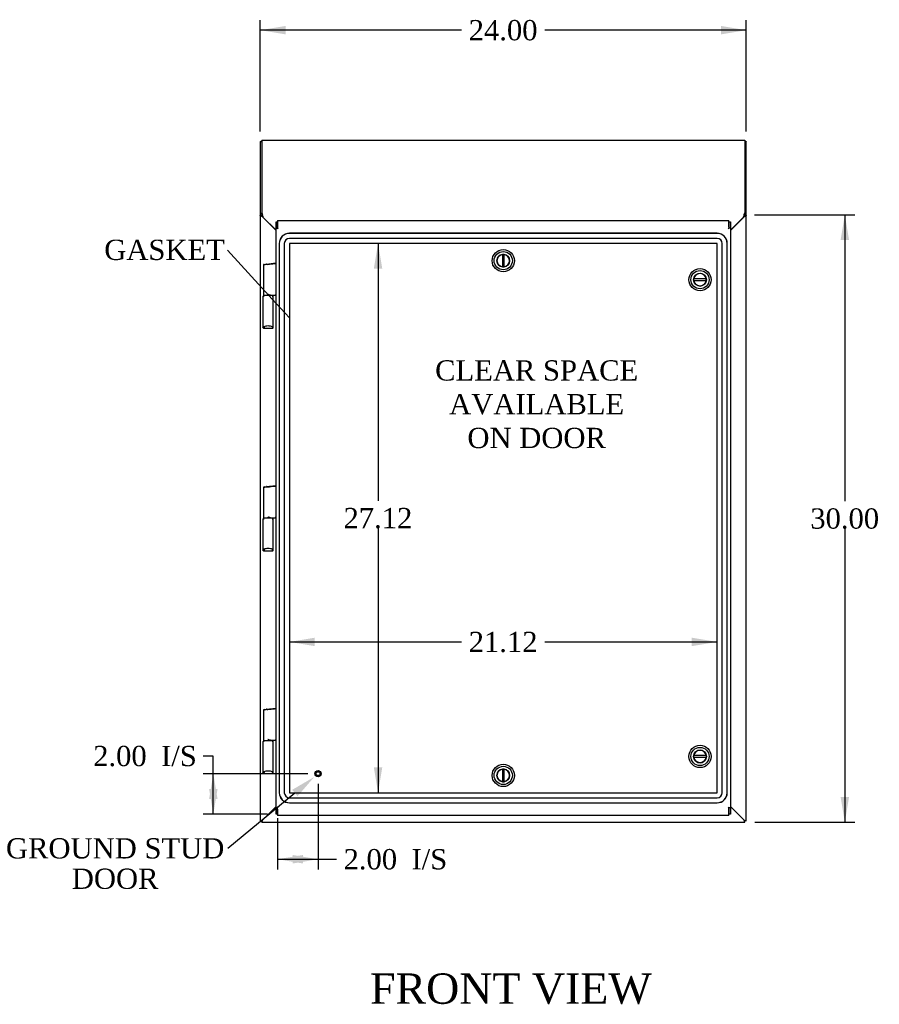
# Model space of a CAD drawing. Header units: inches. Extents: x 1 to 240, y -1 to 159.
# Tile 11 of 24: x 54 to 97, y 52 to 101. Entities that reach past the tile are written whole.
import ezdxf
from ezdxf import colors
from ezdxf.entities.mleader import LeaderData, LeaderLine
from ezdxf.enums import TextEntityAlignment as Align
from ezdxf.lldxf.tags import DXFTag
from ezdxf.math import Vec2, Vec3

# ---------------------------------------------------------------- set-up
doc = ezdxf.new("R2010")
doc.units = ezdxf.units.IN
doc.header["$MEASUREMENT"] = 0
for name, color, linetype in [('COM70220', 7, 'Continuous'), ('COM70699-7', 7, 'Continuous'), ('COM70702-4', 7, 'Continuous'), ('COM70705-7', 7, 'Continuous'), ('Default', 7, 'Continuous'), ('DV1_Default', 7, 'Continuous'), ('HNG86659-1', 7, 'Continuous'), ('LOK10031', 7, 'Continuous'), ('LOK10031_INSERT', 7, 'Continuous'), ('STD26258', 7, 'Continuous')]:
    doc.layers.add(name, color=color, linetype=linetype)
doc.styles.add('SEACAD_Times_New_Roman', font='times.ttf')
tags = doc.linetypes.add('HIDDEN2', pattern=[0.1875, 0.125, -0.0625]).pattern_tags.tags
tags[6:7] = [DXFTag(74, 4), DXFTag(75, 0), DXFTag(340, '0'), DXFTag(46, 0.0), DXFTag(50, 0.0), DXFTag(44, 0.0), DXFTag(45, 0.0)]
tags[4:5] = [DXFTag(74, 4), DXFTag(75, 0), DXFTag(340, '0'), DXFTag(46, 0.0), DXFTag(50, 0.0), DXFTag(44, 0.0), DXFTag(45, 0.0)]
doc.dimstyles.new('HAMMOND_(STH_-_240x160)', dxfattribs={"dimtxt": 1, "dimasz": 1.25, "dimexe": 0.5, "dimexo": 0.5, "dimgap": 0.25, "dimtad": 0, "dimtih": 1, "dimtoh": 1, "dimzin": 0, "dimdsep": 46, "dimtxsty": 'SEACAD_Times_New_Roman', "dimblk1": '_SE_FILLED', "dimblk2": '_SE_FILLED', "dimsah": 1, "dimcen": 0.5, "dimadec": 0, "dimazin": 0, "dimtfac": 0.8, "dimtofl": 0, "dimtmove": 0, "dimatfit": 3, "dimfxl": 1, "dimtolj": 1, "dimtzin": 0, "dimarcsym": 0})

# ---------------------------------------------------------------- blocks, each defined once
blk = doc.blocks.new('_SE_FILLED')
at = {"color": 0}
blk.add_line((0, 0), (-1, 0), dxfattribs=at)
blk.add_solid([(0, 0), (-1, -0.1665), (-1, 0.1665), (0, 0)], dxfattribs=at)
blk = doc.blocks.new('SE')
at = {"layer": 'COM70220', "color": 7, "linetype": 'HIDDEN2'}
for p, q in [((88.525, 90.21), (67.406, 90.21)), ((88.525, 90.209), (67.406, 90.209)), ((88.525, 89.96), (67.406, 89.96)), ((66.906, 89.71), (66.906, 62.591)), ((66.907, 89.71), (66.907, 62.591)), ((67.156, 89.71), (67.156, 62.591)), ((67.405, 89.71), (67.405, 62.591)), ((88.525, 89.711), (67.406, 89.711)), ((67.406, 89.71), (67.406, 62.591)), ((88.525, 89.71), (67.406, 89.71)), ((88.525, 62.591), (88.525, 89.71)), ((88.526, 62.591), (88.526, 89.71)), ((88.775, 62.591), (88.775, 89.71)), ((89.024, 62.591), (89.024, 89.71)), ((89.025, 62.591), (89.025, 89.71)), ((67.406, 62.591), (88.525, 62.591)), ((67.406, 62.59), (88.525, 62.59)), ((67.406, 62.341), (88.525, 62.341)), ((67.406, 62.092), (88.525, 62.092)), ((67.406, 62.091), (88.525, 62.091))]:
    blk.add_line(p, q, dxfattribs=at)
for centre, radius, start, end in [((67.406, 89.71), 0.5, 90, 180), ((67.406, 89.71), 0.499, 90, 180), ((67.406, 89.71), 0.25, 90, 180), ((88.525, 89.71), 0.5, 0, 90), ((88.525, 89.71), 0.499, 0, 90), ((88.525, 89.71), 0.25, 0, 90), ((67.406, 89.71), 0.001, 90, 180), ((88.525, 89.71), 0.001, 0, 90), ((67.406, 62.591), 0.5, 180, 270), ((67.406, 62.591), 0.499, 180, 270), ((67.406, 62.591), 0.25, 180, 270), ((67.406, 62.591), 0.001, 180, 270), ((88.525, 62.591), 0.5, 270, 0), ((88.525, 62.591), 0.001, 270, 0), ((88.525, 62.591), 0.25, 270, 0), ((88.525, 62.591), 0.499, 270, 0)]:
    blk.add_arc(centre, radius, start, end, dxfattribs=at)
at = {"layer": 'COM70699-7', "color": 7, "linetype": 'Continuous'}
for p, q in [((66.038, 94.729), (65.966, 94.729)), ((65.966, 94.729), (65.966, 91.1)), ((89.894, 94.729), (89.966, 94.729)), ((89.966, 91.1), (89.966, 94.729)), ((65.97, 91.097), (65.966, 91.1)), ((65.966, 91.1), (65.966, 61.201)), ((65.966, 91.1), (66.038, 91.1)), ((66.039, 91.097), (65.97, 91.097)), ((66.038, 91.163), (66.038, 91.1)), ((66.039, 91.097), (66.038, 91.1)), ((66.074, 91.023), (66.751, 90.345)), ((89.181, 90.345), (89.858, 91.023)), ((89.894, 91.1), (89.893, 91.097)), ((89.893, 91.097), (89.962, 91.097)), ((89.894, 91.1), (89.894, 91.163)), ((89.966, 91.1), (89.894, 91.1)), ((89.966, 91.1), (89.962, 91.097)), ((89.966, 61.201), (89.966, 91.1)), ((66.074, 61.237), (66.751, 61.913)), ((66.751, 61.913), (66.074, 61.236)), ((89.181, 61.914), (89.858, 61.237)), ((89.858, 61.236), (89.181, 61.913)), ((65.966, 61.201), (66.038, 61.201)), ((66.038, 61.128), (66.038, 61.2)), ((66.038, 61.128), (89.894, 61.128)), ((89.966, 61.201), (89.894, 61.201)), ((89.894, 61.128), (89.894, 61.2))]:
    blk.add_line(p, q, dxfattribs=at)
for centre, radius, start, end in [((66.244, 91.147), 0.21, 193.5653, 216.1174), ((89.688, 91.147), 0.21, 323.8826, 346.4347), ((66.716, 90.378), 0.25, 131.7194, 134.7428), ((89.216, 90.378), 0.25, 45.2572, 48.2806), ((58.158, 84.806), 24.863, 288.3038, 288.5661), ((34.113, 93.161), 45.174, 314.9677, 315.0323), ((102.266, 98.281), 39.067, 251.4816, 251.6485), ((121.819, 93.161), 45.174, 224.9677, 225.0323), ((57.933, 29.276), 45.174, 44.9677, 45.0323), ((66.289, 53.32), 24.863, 18.3038, 18.5661)]:
    blk.add_arc(centre, radius, start, end, dxfattribs=at)
for points, knots in [([(65.966, 94.729), (65.966, 94.733), (65.969, 94.737), (65.98, 94.744), (65.988, 94.747), (66.008, 94.754), (66.02, 94.758), (66.034, 94.762), (66.036, 94.762), (66.038, 94.763)], [0, 0, 0, 0, 0.25, 0.25, 0.5, 0.5, 0.75, 0.75, 0.7817374, 0.7817374, 0.7817374, 0.7817374]), ([(89.894, 94.763), (89.896, 94.762), (89.898, 94.762), (89.912, 94.758), (89.924, 94.754), (89.944, 94.747), (89.952, 94.744), (89.963, 94.737), (89.966, 94.733), (89.966, 94.729)], [0.2182626, 0.2182626, 0.2182626, 0.2182626, 0.25, 0.25, 0.5, 0.5, 0.75, 0.75, 1, 1, 1, 1]), ([(66.074, 91.023), (66.062, 91.029), (66.051, 91.035), (66.029, 91.047), (66.018, 91.054), (66, 91.066), (65.992, 91.072), (65.979, 91.085), (65.973, 91.091), (65.97, 91.097)], [0, 0, 0, 0, 0.25, 0.25, 0.5, 0.5, 0.75, 0.75, 1, 1, 1, 1]), ([(89.962, 91.097), (89.958, 91.091), (89.953, 91.085), (89.94, 91.072), (89.932, 91.066), (89.913, 91.054), (89.903, 91.047), (89.881, 91.035), (89.87, 91.029), (89.858, 91.023)], [0, 0, 0, 0, 0.25, 0.25, 0.5, 0.5, 0.75, 0.75, 1, 1, 1, 1]), ([(66.074, 61.236), (66.073, 61.234), (66.072, 61.23), (66.07, 61.223), (66.067, 61.216), (66.063, 61.204), (66.059, 61.191), (66.054, 61.177), (66.05, 61.166), (66.046, 61.153), (66.043, 61.145), (66.041, 61.136), (66.039, 61.131), (66.038, 61.129), (66.038, 61.129), (66.038, 61.128), (66.038, 61.128)], [0, 0, 0, 0, 0.039636, 0.079299, 0.119013, 0.178729, 0.298914, 0.359673, 0.482665, 0.545168, 0.672094, 0.736685, 0.867476, 0.933625, 0.966802, 1, 1, 1, 1]), ([(66.074, 61.236), (66.07, 61.232), (66.065, 61.228), (66.057, 61.219), (66.053, 61.215), (66.046, 61.209), (66.043, 61.206), (66.04, 61.203), (66.039, 61.202), (66.038, 61.201), (66.038, 61.2), (66.038, 61.2)], [0, 0, 0, 0, 0.25, 0.25, 0.5, 0.5, 0.75, 0.75, 0.875, 0.875, 1, 1, 1, 1])]:
    blk.add_open_spline(points, degree=3, knots=knots, dxfattribs=at)
at = {"layer": 'COM70702-4', "color": 7, "linetype": 'Continuous'}
for p, q in [((66.038, 94.812), (89.894, 94.812)), ((66.038, 94.812), (66.038, 91.229)), ((89.894, 94.812), (89.894, 91.229)), ((66.038, 91.163), (66.038, 91.229)), ((66.038, 91.229), (66.076, 91.158)), ((66.038, 91.163), (66.076, 91.093)), ((66.076, 91.093), (66.076, 91.158)), ((66.09, 91.06), (66.1, 91.015)), ((66.1, 91.015), (66.751, 90.364)), ((89.181, 90.364), (89.832, 91.015)), ((89.832, 91.015), (89.842, 91.06)), ((89.856, 91.158), (89.894, 91.229)), ((89.856, 91.093), (89.894, 91.163)), ((89.856, 91.093), (89.856, 91.158)), ((89.894, 91.229), (89.894, 91.163))]:
    blk.add_line(p, q, dxfattribs=at)
for centre, radius, start, end in [((65.165, 90.979), 0.928, 5.002, 11.1068), ((65.972, 91.029), 0.122, 14.6417, 31.3634), ((90.767, 90.979), 0.928, 168.8932, 174.998), ((89.96, 91.029), 0.122, 148.6366, 165.3583)]:
    blk.add_arc(centre, radius, start, end, dxfattribs=at)
at = {"layer": 'COM70705-7', "color": 7, "linetype": 'Continuous'}
for p, q in [((66.751, 90.463), (66.751, 90.773)), ((66.751, 90.773), (66.823, 90.773)), ((66.751, 90.463), (66.823, 90.463)), ((66.751, 61.838), (66.751, 90.463)), ((66.823, 90.838), (66.823, 90.521)), ((66.823, 90.838), (89.109, 90.838)), ((66.823, 90.463), (66.823, 90.773)), ((66.823, 90.521), (66.823, 90.456)), ((66.823, 90.463), (66.823, 90.456)), ((66.823, 90.456), (66.859, 90.423)), ((66.823, 90.456), (66.859, 90.423)), ((89.109, 90.456), (89.073, 90.423)), ((89.109, 90.456), (89.073, 90.423)), ((89.109, 90.521), (89.109, 90.838)), ((89.109, 90.773), (89.109, 90.463)), ((89.109, 90.773), (89.181, 90.773)), ((89.109, 90.521), (89.109, 90.456)), ((89.181, 90.463), (89.109, 90.463)), ((89.109, 90.463), (89.109, 90.456)), ((89.181, 90.773), (89.181, 90.463)), ((89.181, 90.463), (89.181, 61.838)), ((66.751, 61.838), (66.823, 61.838)), ((66.751, 61.528), (66.751, 61.838)), ((66.823, 61.845), (66.859, 61.878)), ((66.823, 61.845), (66.859, 61.878)), ((66.823, 61.78), (66.823, 61.845)), ((66.823, 61.838), (66.823, 61.845)), ((66.823, 61.528), (66.823, 61.838)), ((66.823, 61.78), (66.823, 61.463)), ((89.109, 61.845), (89.073, 61.878)), ((89.109, 61.845), (89.073, 61.878)), ((89.109, 61.838), (89.109, 61.845)), ((89.109, 61.78), (89.109, 61.845)), ((89.181, 61.838), (89.109, 61.838)), ((89.109, 61.838), (89.109, 61.528)), ((89.109, 61.463), (89.109, 61.78)), ((89.181, 61.838), (89.181, 61.528)), ((66.823, 61.528), (66.751, 61.528)), ((89.109, 61.463), (66.823, 61.463)), ((89.181, 61.528), (89.109, 61.528))]:
    blk.add_line(p, q, dxfattribs=at)
at = {"layer": 'HNG86659-1', "color": 7, "linetype": 'Continuous'}
for p, q in [((66.121, 88.637), (66.121, 87.156)), ((66.155, 88.676), (66.297, 88.694)), ((66.28, 88.691), (66.74, 88.749)), ((66.28, 88.691), (66.297, 88.694)), ((66.297, 88.694), (66.738, 88.749)), ((66.102, 87.077), (66.102, 85.562)), ((66.121, 87.116), (66.121, 87.082)), ((66.574, 87.136), (66.141, 87.136)), ((66.574, 87.136), (66.141, 87.136)), ((66.478, 87.156), (66.739, 87.156)), ((66.593, 87.081), (66.593, 87.116)), ((66.612, 85.562), (66.612, 87.077)), ((66.102, 85.563), (66.121, 85.612)), ((66.164, 85.581), (66.141, 85.524)), ((66.163, 85.579), (66.141, 85.524)), ((66.164, 85.581), (66.163, 85.579)), ((66.55, 85.581), (66.551, 85.579)), ((66.55, 85.581), (66.573, 85.524)), ((66.551, 85.579), (66.573, 85.524)), ((66.612, 85.563), (66.593, 85.612)), ((66.141, 85.524), (66.576, 85.524)), ((66.121, 77.648), (66.121, 76.167)), ((66.155, 77.687), (66.297, 77.704)), ((66.28, 77.702), (66.74, 77.759)), ((66.28, 77.702), (66.297, 77.704)), ((66.297, 77.704), (66.738, 77.759)), ((66.102, 76.088), (66.102, 74.573)), ((66.121, 76.127), (66.121, 76.092)), ((66.574, 76.147), (66.141, 76.147)), ((66.574, 76.147), (66.141, 76.147)), ((66.478, 76.167), (66.739, 76.167)), ((66.593, 76.092), (66.593, 76.127)), ((66.612, 74.573), (66.612, 76.088)), ((66.102, 74.573), (66.121, 74.623)), ((66.164, 74.592), (66.141, 74.534)), ((66.163, 74.589), (66.141, 74.534)), ((66.141, 74.534), (66.576, 74.534)), ((66.164, 74.592), (66.163, 74.589)), ((66.55, 74.592), (66.551, 74.589)), ((66.55, 74.592), (66.573, 74.534)), ((66.551, 74.589), (66.573, 74.534)), ((66.612, 74.573), (66.593, 74.623)), ((66.121, 66.658), (66.121, 65.177)), ((66.155, 66.697), (66.297, 66.715)), ((66.28, 66.712), (66.74, 66.77)), ((66.28, 66.712), (66.297, 66.715)), ((66.297, 66.715), (66.738, 66.77)), ((66.574, 65.157), (66.141, 65.157)), ((66.574, 65.157), (66.141, 65.157)), ((66.478, 65.177), (66.739, 65.177)), ((66.102, 65.098), (66.102, 63.583)), ((66.121, 65.138), (66.121, 65.103)), ((66.593, 65.103), (66.593, 65.138)), ((66.612, 63.583), (66.612, 65.098)), ((66.102, 63.584), (66.121, 63.633)), ((66.164, 63.602), (66.141, 63.545)), ((66.163, 63.6), (66.141, 63.545)), ((66.141, 63.545), (66.576, 63.545)), ((66.164, 63.602), (66.163, 63.6)), ((66.55, 63.602), (66.551, 63.6)), ((66.55, 63.602), (66.573, 63.545)), ((66.551, 63.6), (66.573, 63.545)), ((66.612, 63.584), (66.593, 63.633))]:
    blk.add_line(p, q, dxfattribs=at)
for centre, radius, start, end in [((66.16, 88.637), 0.0394, 97.125, 180.0158), ((66.739, 88.737), 0.0118, 85.5954, 97.125), ((66.706, 88.733), 0.0401, 325.0143, 338.1633), ((66.739, 88.737), 0.0118, 65.0769, 85.6132), ((66.088, 88.759), 0.656, 356.4098, 359.0269), ((66.739, 88.737), 0.0118, 0, 65.0772), ((66.141, 87.077), 0.0395, 121.1698, 169.9579), ((66.141, 87.078), 0.039, 171.5664, 181.5605), ((66.141, 87.156), 0.0197, 180, 270), ((66.141, 87.116), 0.0197, 90, 180), ((66.155, 87.083), 0.0339, 181.4039, 189.3839), ((66.574, 87.156), 0.0197, 270, 360), ((66.574, 87.116), 0.0197, 0, 90), ((66.573, 87.077), 0.0395, 10.0421, 58.9435), ((66.56, 87.083), 0.0339, 350.6189, 358.4811), ((66.573, 87.078), 0.039, 358.4395, 8.4336), ((65.539, 86.536), 1.368, 28.4945, 28.8184), ((66.739, 87.168), 0.0118, 271.6274, 0), ((66.739, 87.168), 0.0118, 270.0008, 271.6266), ((66.146, 85.618), 0.0255, 192.7068, 229.3307), ((66.379, 84.789), 0.846, 91.4593, 107.1243), ((66.337, 84.797), 0.839, 72.8076, 88.6088), ((66.568, 85.618), 0.0255, 310.6693, 347.2932), ((66.145, 85.562), 0.0432, 178.9335, 189.6893), ((66.141, 85.562), 0.0392, 191.22, 253.533), ((66.14, 85.573), 0.0491, 257.9682, 271.3839), ((66.574, 85.573), 0.0491, 268.6161, 282.0318), ((66.573, 85.562), 0.0392, 286.467, 348.78), ((66.569, 85.562), 0.0432, 350.3107, 1.0665), ((66.16, 77.648), 0.0394, 97.125, 180.0158), ((66.739, 77.748), 0.0118, 85.5954, 97.125), ((66.706, 77.743), 0.0401, 325.0143, 338.1633), ((66.739, 77.748), 0.0118, 65.0769, 85.6132), ((66.088, 77.77), 0.656, 356.4098, 359.0269), ((66.739, 77.748), 0.0118, 0, 65.0772), ((66.141, 76.088), 0.0395, 121.1698, 169.9579), ((66.141, 76.089), 0.039, 171.5664, 181.5605), ((66.141, 76.167), 0.0197, 180, 270), ((66.141, 76.127), 0.0197, 90, 180), ((66.155, 76.093), 0.0339, 181.4039, 189.3839), ((66.574, 76.167), 0.0197, 270, 360), ((66.574, 76.127), 0.0197, 0, 90), ((66.573, 76.088), 0.0395, 10.0421, 58.9435), ((66.56, 76.093), 0.0339, 350.6189, 358.4811), ((66.573, 76.089), 0.039, 358.4395, 8.4336), ((65.539, 75.546), 1.368, 28.4945, 28.8184), ((66.739, 76.178), 0.0118, 271.6274, 0), ((66.739, 76.178), 0.0118, 270.0008, 271.6266), ((66.145, 74.573), 0.0432, 178.9335, 189.6893), ((66.141, 74.573), 0.0392, 191.22, 253.533), ((66.146, 74.628), 0.0255, 192.7068, 229.3307), ((66.379, 73.8), 0.846, 91.4593, 107.1243), ((66.14, 74.583), 0.0491, 257.9682, 271.3839), ((66.337, 73.807), 0.839, 72.8076, 88.6088), ((66.574, 74.583), 0.0491, 268.6161, 282.0318), ((66.573, 74.573), 0.0392, 286.467, 348.78), ((66.568, 74.628), 0.0255, 310.6693, 347.2932), ((66.569, 74.573), 0.0432, 350.3107, 1.0665), ((66.16, 66.658), 0.0394, 97.125, 180.0158), ((66.739, 66.758), 0.0118, 85.5954, 97.125), ((66.706, 66.754), 0.0401, 325.0143, 338.1633), ((66.739, 66.758), 0.0118, 65.0769, 85.6132), ((66.088, 66.78), 0.656, 356.4098, 359.0269), ((66.739, 66.758), 0.0118, 0, 65.0772), ((66.141, 65.177), 0.0197, 180, 270), ((66.141, 65.138), 0.0197, 90, 180), ((66.574, 65.177), 0.0197, 270, 360), ((66.574, 65.138), 0.0197, 0, 90), ((65.539, 64.557), 1.368, 28.4945, 28.8184), ((66.739, 65.189), 0.0118, 271.6274, 0), ((66.739, 65.189), 0.0118, 270.0008, 271.6266), ((66.141, 65.098), 0.0395, 121.1698, 169.9579), ((66.141, 65.099), 0.039, 171.5664, 181.5605), ((66.155, 65.104), 0.0339, 181.4039, 189.3839), ((66.573, 65.098), 0.0395, 10.0421, 58.9435), ((66.56, 65.104), 0.0339, 350.6189, 358.4811), ((66.573, 65.099), 0.039, 358.4395, 8.4336), ((66.145, 63.583), 0.0432, 178.9335, 189.6893), ((66.141, 63.583), 0.0392, 191.22, 253.533), ((66.146, 63.639), 0.0255, 192.7068, 229.3307), ((66.379, 62.811), 0.846, 91.4593, 107.1243), ((66.14, 63.594), 0.0491, 257.9682, 271.3839), ((66.337, 62.818), 0.839, 72.8076, 88.6088), ((66.574, 63.594), 0.0491, 268.6161, 282.0318), ((66.573, 63.583), 0.0392, 286.467, 348.78), ((66.568, 63.639), 0.0255, 310.6693, 347.2932), ((66.569, 63.583), 0.0432, 350.3107, 1.0665)]:
    blk.add_arc(centre, radius, start, end, dxfattribs=at)
for centre, start_param, end_param in [((66.141, 85.535), 3.064718, 3.265947), ((66.573, 85.535), 3.017238, 3.218468), ((66.141, 74.546), 3.064718, 3.265947), ((66.573, 74.546), 3.017238, 3.218468), ((66.141, 63.557), 3.064718, 3.265947), ((66.573, 63.557), 3.017238, 3.218468)]:
    blk.add_ellipse(centre, major_axis=(0, 0.0118), ratio=0.049276, start_param=start_param, end_param=end_param, dxfattribs=at)
for points, knots in [([(66.294, 88.674), (66.282, 88.672), (66.27, 88.67), (66.247, 88.667), (66.235, 88.665), (66.204, 88.659), (66.185, 88.656), (66.162, 88.651), (66.155, 88.649), (66.143, 88.646), (66.138, 88.645), (66.129, 88.642), (66.126, 88.641), (66.123, 88.639), (66.122, 88.639), (66.121, 88.638), (66.121, 88.637), (66.121, 88.637)], [0, 0, 0, 0, 0.125, 0.125, 0.25, 0.25, 0.5, 0.5, 0.625, 0.625, 0.75, 0.75, 0.875, 0.875, 0.9375, 0.9375, 1, 1, 1, 1]), ([(66.294, 88.674), (66.294, 88.677), (66.294, 88.68), (66.293, 88.686), (66.293, 88.688), (66.293, 88.69), (66.293, 88.691), (66.292, 88.692), (66.291, 88.692), (66.289, 88.692), (66.287, 88.692), (66.284, 88.692), (66.282, 88.691), (66.28, 88.691)], [0, 0, 0, 0, 0.25, 0.25, 0.5, 0.5, 0.625, 0.625, 0.75, 0.75, 0.875, 0.875, 1, 1, 1, 1]), ([(66.345, 88.66), (66.345, 88.66), (66.344, 88.66), (66.343, 88.661), (66.343, 88.661), (66.341, 88.661), (66.34, 88.662), (66.337, 88.662), (66.335, 88.663), (66.328, 88.665), (66.324, 88.666), (66.311, 88.67), (66.302, 88.672), (66.294, 88.674)], [0, 0, 0, 0, 0.03125, 0.03125, 0.0625, 0.0625, 0.125, 0.125, 0.25, 0.25, 0.5, 0.5, 1, 1, 1, 1]), ([(66.738, 88.71), (66.712, 88.706), (66.686, 88.703), (66.66, 88.7), (66.555, 88.687), (66.45, 88.674), (66.345, 88.66)], [0, 0, 0, 0, 0.198595, 0.198595, 0.198595, 1, 1, 1, 1]), ([(66.751, 88.717), (66.751, 88.717), (66.75, 88.717), (66.747, 88.717), (66.745, 88.718), (66.743, 88.718)], [0, 0, 0, 0, 0.5, 0.5, 1, 1, 1, 1]), ([(66.478, 87.156), (66.467, 87.156), (66.457, 87.157), (66.435, 87.162), (66.424, 87.166), (66.402, 87.173), (66.39, 87.177), (66.373, 87.184), (66.368, 87.186), (66.357, 87.191), (66.351, 87.193), (66.345, 87.195)], [0, 0, 0, 0, 0.25, 0.25, 0.5, 0.5, 0.75, 0.75, 0.875, 0.875, 1, 1, 1, 1]), ([(66.739, 87.156), (66.74, 87.156), (66.74, 87.156), (66.74, 87.156), (66.74, 87.156), (66.74, 87.156), (66.74, 87.156), (66.741, 87.157), (66.741, 87.158), (66.741, 87.16), (66.742, 87.162), (66.742, 87.171), (66.742, 87.179), (66.742, 87.188)], [0, 0, 0, 0, 0.03125, 0.03125, 0.0625, 0.0625, 0.125, 0.125, 0.25, 0.25, 0.5, 0.5, 1, 1, 1, 1]), ([(66.751, 87.189), (66.751, 87.189), (66.75, 87.189), (66.747, 87.189), (66.745, 87.188), (66.742, 87.188)], [0, 0, 0, 0, 0.5, 0.5, 1, 1, 1, 1]), ([(66.129, 85.598), (66.131, 85.595), (66.134, 85.592), (66.14, 85.587), (66.143, 85.585), (66.149, 85.582), (66.15, 85.582), (66.154, 85.581), (66.156, 85.58), (66.159, 85.58), (66.16, 85.58), (66.162, 85.581), (66.163, 85.581), (66.164, 85.581)], [0, 0, 0, 0, 0.25, 0.25, 0.5, 0.5, 0.625, 0.625, 0.75, 0.75, 0.875, 0.875, 1, 1, 1, 1]), ([(66.585, 85.598), (66.583, 85.595), (66.58, 85.592), (66.574, 85.587), (66.571, 85.585), (66.566, 85.582), (66.564, 85.582), (66.56, 85.581), (66.558, 85.58), (66.555, 85.58), (66.554, 85.58), (66.552, 85.581), (66.551, 85.581), (66.55, 85.581)], [0, 0, 0, 0, 0.25, 0.25, 0.5, 0.5, 0.625, 0.625, 0.75, 0.75, 0.875, 0.875, 1, 1, 1, 1]), ([(66.294, 77.685), (66.282, 77.683), (66.27, 77.681), (66.247, 77.677), (66.235, 77.676), (66.204, 77.67), (66.185, 77.667), (66.162, 77.662), (66.155, 77.66), (66.143, 77.657), (66.138, 77.656), (66.129, 77.653), (66.126, 77.652), (66.123, 77.65), (66.122, 77.65), (66.121, 77.649), (66.121, 77.648), (66.121, 77.648)], [0, 0, 0, 0, 0.125, 0.125, 0.25, 0.25, 0.5, 0.5, 0.625, 0.625, 0.75, 0.75, 0.875, 0.875, 0.9375, 0.9375, 1, 1, 1, 1]), ([(66.294, 77.685), (66.294, 77.688), (66.294, 77.691), (66.293, 77.696), (66.293, 77.698), (66.293, 77.701), (66.293, 77.701), (66.292, 77.702), (66.291, 77.703), (66.289, 77.703), (66.287, 77.703), (66.284, 77.702), (66.282, 77.702), (66.28, 77.702)], [0, 0, 0, 0, 0.25, 0.25, 0.5, 0.5, 0.625, 0.625, 0.75, 0.75, 0.875, 0.875, 1, 1, 1, 1]), ([(66.345, 77.671), (66.345, 77.671), (66.344, 77.671), (66.343, 77.671), (66.343, 77.672), (66.341, 77.672), (66.34, 77.672), (66.337, 77.673), (66.335, 77.674), (66.328, 77.676), (66.324, 77.677), (66.311, 77.68), (66.302, 77.683), (66.294, 77.685)], [0, 0, 0, 0, 0.03125, 0.03125, 0.0625, 0.0625, 0.125, 0.125, 0.25, 0.25, 0.5, 0.5, 1, 1, 1, 1]), ([(66.738, 77.72), (66.712, 77.717), (66.686, 77.714), (66.66, 77.711), (66.555, 77.697), (66.45, 77.684), (66.345, 77.671)], [0, 0, 0, 0, 0.198595, 0.198595, 0.198595, 1, 1, 1, 1]), ([(66.751, 77.727), (66.751, 77.728), (66.75, 77.728), (66.747, 77.728), (66.745, 77.728), (66.743, 77.728)], [0, 0, 0, 0, 0.5, 0.5, 1, 1, 1, 1]), ([(66.478, 76.167), (66.467, 76.167), (66.457, 76.168), (66.435, 76.173), (66.424, 76.176), (66.402, 76.184), (66.39, 76.188), (66.373, 76.195), (66.368, 76.197), (66.357, 76.201), (66.351, 76.204), (66.345, 76.206)], [0, 0, 0, 0, 0.25, 0.25, 0.5, 0.5, 0.75, 0.75, 0.875, 0.875, 1, 1, 1, 1]), ([(66.739, 76.167), (66.74, 76.167), (66.74, 76.167), (66.74, 76.167), (66.74, 76.167), (66.74, 76.167), (66.74, 76.167), (66.741, 76.168), (66.741, 76.168), (66.741, 76.171), (66.742, 76.173), (66.742, 76.182), (66.742, 76.19), (66.742, 76.199)], [0, 0, 0, 0, 0.03125, 0.03125, 0.0625, 0.0625, 0.125, 0.125, 0.25, 0.25, 0.5, 0.5, 1, 1, 1, 1]), ([(66.751, 76.2), (66.751, 76.2), (66.75, 76.2), (66.747, 76.199), (66.745, 76.199), (66.742, 76.199)], [0, 0, 0, 0, 0.5, 0.5, 1, 1, 1, 1]), ([(66.129, 74.609), (66.131, 74.606), (66.134, 74.603), (66.14, 74.597), (66.143, 74.595), (66.149, 74.593), (66.15, 74.592), (66.154, 74.591), (66.156, 74.591), (66.159, 74.591), (66.16, 74.591), (66.162, 74.591), (66.163, 74.592), (66.164, 74.592)], [0, 0, 0, 0, 0.25, 0.25, 0.5, 0.5, 0.625, 0.625, 0.75, 0.75, 0.875, 0.875, 1, 1, 1, 1]), ([(66.585, 74.609), (66.583, 74.606), (66.58, 74.603), (66.574, 74.597), (66.571, 74.595), (66.566, 74.593), (66.564, 74.592), (66.56, 74.591), (66.558, 74.591), (66.555, 74.591), (66.554, 74.591), (66.552, 74.591), (66.551, 74.592), (66.55, 74.592)], [0, 0, 0, 0, 0.25, 0.25, 0.5, 0.5, 0.625, 0.625, 0.75, 0.75, 0.875, 0.875, 1, 1, 1, 1]), ([(66.294, 66.695), (66.282, 66.693), (66.27, 66.692), (66.247, 66.688), (66.235, 66.686), (66.204, 66.681), (66.185, 66.677), (66.162, 66.672), (66.155, 66.671), (66.143, 66.668), (66.138, 66.666), (66.129, 66.664), (66.126, 66.662), (66.123, 66.661), (66.122, 66.66), (66.121, 66.659), (66.121, 66.659), (66.121, 66.658)], [0, 0, 0, 0, 0.125, 0.125, 0.25, 0.25, 0.5, 0.5, 0.625, 0.625, 0.75, 0.75, 0.875, 0.875, 0.9375, 0.9375, 1, 1, 1, 1]), ([(66.294, 66.695), (66.294, 66.699), (66.294, 66.702), (66.293, 66.707), (66.293, 66.709), (66.293, 66.711), (66.293, 66.712), (66.292, 66.713), (66.291, 66.713), (66.289, 66.713), (66.287, 66.713), (66.284, 66.713), (66.282, 66.713), (66.28, 66.712)], [0, 0, 0, 0, 0.25, 0.25, 0.5, 0.5, 0.625, 0.625, 0.75, 0.75, 0.875, 0.875, 1, 1, 1, 1]), ([(66.345, 66.682), (66.345, 66.682), (66.344, 66.682), (66.343, 66.682), (66.343, 66.682), (66.341, 66.682), (66.34, 66.683), (66.337, 66.684), (66.335, 66.684), (66.328, 66.686), (66.324, 66.687), (66.311, 66.691), (66.302, 66.693), (66.294, 66.695)], [0, 0, 0, 0, 0.03125, 0.03125, 0.0625, 0.0625, 0.125, 0.125, 0.25, 0.25, 0.5, 0.5, 1, 1, 1, 1]), ([(66.738, 66.731), (66.712, 66.728), (66.686, 66.724), (66.66, 66.721), (66.555, 66.708), (66.45, 66.695), (66.345, 66.682)], [0, 0, 0, 0, 0.198595, 0.198595, 0.198595, 1, 1, 1, 1]), ([(66.751, 66.738), (66.751, 66.738), (66.75, 66.738), (66.747, 66.739), (66.745, 66.739), (66.743, 66.739)], [0, 0, 0, 0, 0.5, 0.5, 1, 1, 1, 1]), ([(66.478, 65.177), (66.467, 65.177), (66.457, 65.179), (66.435, 65.184), (66.424, 65.187), (66.402, 65.194), (66.39, 65.199), (66.373, 65.205), (66.368, 65.207), (66.357, 65.212), (66.351, 65.214), (66.345, 65.216)], [0, 0, 0, 0, 0.25, 0.25, 0.5, 0.5, 0.75, 0.75, 0.875, 0.875, 1, 1, 1, 1]), ([(66.739, 65.177), (66.74, 65.177), (66.74, 65.177), (66.74, 65.177), (66.74, 65.177), (66.74, 65.177), (66.74, 65.178), (66.741, 65.178), (66.741, 65.179), (66.741, 65.181), (66.742, 65.183), (66.742, 65.192), (66.742, 65.201), (66.742, 65.21)], [0, 0, 0, 0, 0.03125, 0.03125, 0.0625, 0.0625, 0.125, 0.125, 0.25, 0.25, 0.5, 0.5, 1, 1, 1, 1]), ([(66.751, 65.211), (66.751, 65.21), (66.75, 65.21), (66.747, 65.21), (66.745, 65.21), (66.742, 65.21)], [0, 0, 0, 0, 0.5, 0.5, 1, 1, 1, 1]), ([(66.129, 63.619), (66.131, 63.616), (66.134, 63.613), (66.14, 63.608), (66.143, 63.606), (66.149, 63.603), (66.15, 63.603), (66.154, 63.602), (66.156, 63.602), (66.159, 63.601), (66.16, 63.602), (66.162, 63.602), (66.163, 63.602), (66.164, 63.602)], [0, 0, 0, 0, 0.25, 0.25, 0.5, 0.5, 0.625, 0.625, 0.75, 0.75, 0.875, 0.875, 1, 1, 1, 1]), ([(66.585, 63.619), (66.583, 63.616), (66.58, 63.613), (66.574, 63.608), (66.571, 63.606), (66.566, 63.603), (66.564, 63.603), (66.56, 63.602), (66.558, 63.602), (66.555, 63.601), (66.554, 63.602), (66.552, 63.602), (66.551, 63.602), (66.55, 63.602)], [0, 0, 0, 0, 0.25, 0.25, 0.5, 0.5, 0.625, 0.625, 0.75, 0.75, 0.875, 0.875, 1, 1, 1, 1])]:
    blk.add_open_spline(points, degree=3, knots=knots, dxfattribs=at)
at = {"layer": 'LOK10031', "color": 7, "linetype": 'Continuous'}
for centre, radius in [((77.966, 88.859), 0.55), ((77.966, 88.859), 0.45), ((77.966, 88.859), 0.315), ((87.681, 87.921), 0.55), ((87.681, 87.921), 0.45), ((87.681, 87.921), 0.315), ((87.681, 64.38), 0.55), ((87.681, 64.38), 0.45), ((87.681, 64.38), 0.315), ((77.966, 63.443), 0.55), ((77.966, 63.443), 0.45), ((77.966, 63.443), 0.315)]:
    blk.add_circle(centre, radius, dxfattribs=at)
at = {"layer": 'LOK10031_INSERT', "color": 7, "linetype": 'Continuous'}
for p, q in [((77.926, 89.169), (77.926, 88.549)), ((78.006, 88.549), (78.006, 89.169)), ((87.991, 87.961), (87.371, 87.961)), ((87.371, 87.881), (87.991, 87.881)), ((87.991, 64.42), (87.371, 64.42)), ((87.371, 64.34), (87.991, 64.34)), ((77.926, 63.753), (77.926, 63.133)), ((78.006, 63.133), (78.006, 63.753))]:
    blk.add_line(p, q, dxfattribs=at)
for centre, radius, start, end in [((77.966, 88.859), 0.312, 97.354, 262.646), ((77.966, 88.859), 0.312, 82.646, 97.354), ((77.966, 88.859), 0.312, 277.354, 82.646), ((77.966, 88.859), 0.312, 262.646, 277.354), ((87.681, 87.921), 0.312, 7.354, 172.646), ((87.681, 87.921), 0.313, 172.646, 187.354), ((87.681, 87.921), 0.313, 187.354, 352.646), ((87.681, 87.921), 0.312, 352.646, 7.354), ((87.681, 64.38), 0.313, 7.354, 172.646), ((87.681, 64.38), 0.313, 172.646, 187.354), ((87.681, 64.38), 0.313, 187.354, 352.646), ((87.681, 64.38), 0.313, 352.646, 7.354), ((77.966, 63.443), 0.312, 97.354, 262.646), ((77.966, 63.443), 0.312, 82.646, 97.354), ((77.966, 63.443), 0.312, 277.354, 82.646), ((77.966, 63.443), 0.312, 262.646, 277.354)]:
    blk.add_arc(centre, radius, start, end, dxfattribs=at)
at = {"layer": 'STD26258', "color": 7, "linetype": 'HIDDEN2'}
for radius in [0.156, 0.125, 0.0944]:
    blk.add_circle((68.823, 63.529), radius, dxfattribs=at)
at = {"layer": 'DV1_Default', "insert": (79.616, 83.94), "char_height": 1, "width": 10.3154, "attachment_point": 2}
blk.add_mtext('{\\fTimes New Roman|b0||i0||c0|p34;\\C7;\\H1.;\\W1.;CLEAR SPACE \\P}{\\fTimes New Roman|b0||i0||c0|p34;\\C7;\\H1.;\\W1.;AVAILABLE \\P}{\\fTimes New Roman|b0||i0||c0|p34;\\C7;\\H1.;\\W1.;ON DOOR}', dxfattribs=at)
blk = doc.blocks.new('DMBLK607')
at = {"layer": 'Default', "linetype": 'Continuous', "transparency": 16777216}
for points in [[(95.041, 89.878), (94.833, 91.128), (94.624, 89.878)], [(95.041, 62.378), (94.624, 62.378), (94.833, 61.128)]]:
    blk.add_hatch(color=7, dxfattribs=at).paths.add_polyline_path(points)
at = {"layer": 'Default', "color": 7, "linetype": 'Continuous', "transparency": 16777216}
for p, q in [((90.375, 91.128), (95.333, 91.128)), ((94.833, 91.128), (94.833, 76.978)), ((94.833, 75.628), (94.833, 61.128)), ((90.394, 61.128), (95.333, 61.128))]:
    blk.add_line(p, q, dxfattribs=at)
at = {"layer": 'Default', "color": 7, "linetype": 'Continuous', "transparency": 16777216, "style": 'SEACAD_Times_New_Roman'}
blk.add_text('30.00', height=1, dxfattribs=at).set_placement((93.127, 76.628), align=Align.TOP_LEFT)
blk = doc.blocks.new('DMBLK608')
at = {"layer": 'Default', "linetype": 'Continuous', "transparency": 16777216}
for points in [[(67.216, 100.448), (65.966, 100.24), (67.216, 100.032)], [(88.716, 100.448), (88.716, 100.032), (89.966, 100.24)]]:
    blk.add_hatch(color=7, dxfattribs=at).paths.add_polyline_path(points)
at = {"layer": 'Default', "color": 7, "linetype": 'Continuous', "transparency": 16777216}
for p, q in [((65.966, 95.229), (65.966, 100.74)), ((89.966, 95.229), (89.966, 100.74)), ((75.91, 100.24), (65.966, 100.24)), ((89.966, 100.24), (80.022, 100.24))]:
    blk.add_line(p, q, dxfattribs=at)
at = {"layer": 'Default', "color": 7, "linetype": 'Continuous', "transparency": 16777216, "style": 'SEACAD_Times_New_Roman'}
blk.add_text('24.00', height=1, dxfattribs=at).set_placement((76.26, 100.74), align=Align.TOP_LEFT)
blk = doc.blocks.new('DMBLK622')
at = {"layer": 'Default', "linetype": 'Continuous', "transparency": 16777216}
for points in [[(63.442, 62.279), (63.859, 62.279), (63.65, 63.529)], [(63.442, 62.778), (63.65, 61.528), (63.859, 62.778)]]:
    blk.add_hatch(color=7, dxfattribs=at).paths.add_polyline_path(points)
at = {"layer": 'Default', "color": 7, "linetype": 'Continuous', "transparency": 16777216}
for p, q in [((63.65, 64.402), (63.15, 64.402)), ((63.65, 61.528), (63.65, 64.402)), ((68.323, 63.529), (63.15, 63.529)), ((66.323, 61.528), (63.15, 61.528))]:
    blk.add_line(p, q, dxfattribs=at)
at = {"layer": 'Default', "color": 7, "linetype": 'Continuous', "transparency": 16777216, "style": 'SEACAD_Times_New_Roman'}
for s, p in [('2.00', (57.717, 64.902)), ('I/S', (61.071, 64.902))]:
    blk.add_text(s, height=1, dxfattribs=at).set_placement(p, align=Align.TOP_LEFT)
blk = doc.blocks.new('DMBLK623')
at = {"layer": 'Default', "linetype": 'Continuous', "transparency": 16777216}
for points in [[(68.073, 59.096), (68.073, 59.513), (66.823, 59.305)], [(67.573, 59.096), (68.823, 59.305), (67.573, 59.513)]]:
    blk.add_hatch(color=7, dxfattribs=at).paths.add_polyline_path(points)
at = {"layer": 'Default', "color": 7, "linetype": 'Continuous', "transparency": 16777216}
for p, q in [((68.823, 63.029), (68.823, 58.805)), ((66.823, 61.338), (66.823, 58.805)), ((66.823, 59.305), (69.232, 59.305)), ((69.232, 59.305), (69.732, 59.305))]:
    blk.add_line(p, q, dxfattribs=at)
at = {"layer": 'Default', "color": 7, "linetype": 'Continuous', "transparency": 16777216, "style": 'SEACAD_Times_New_Roman'}
for s, p in [('2.00', (70.082, 59.805)), ('I/S', (73.436, 59.805))]:
    blk.add_text(s, height=1, dxfattribs=at).set_placement(p, align=Align.TOP_LEFT)
blk = doc.blocks.new('DMBLK624')
at = {"layer": 'Default', "linetype": 'Continuous', "transparency": 16777216}
for points in [[(71.993, 88.461), (71.784, 89.711), (71.576, 88.461)], [(71.993, 63.84), (71.576, 63.84), (71.784, 62.59)]]:
    blk.add_hatch(color=7, dxfattribs=at).paths.add_polyline_path(points)
at = {"layer": 'Default', "color": 7, "linetype": 'Continuous', "transparency": 16777216}
for p, q in [((71.784, 89.711), (71.784, 77.001)), ((71.784, 75.651), (71.784, 62.59))]:
    blk.add_line(p, q, dxfattribs=at)
at = {"layer": 'Default', "color": 7, "linetype": 'Continuous', "transparency": 16777216, "style": 'SEACAD_Times_New_Roman'}
blk.add_text('27.12', height=1, dxfattribs=at).set_placement((70.078, 76.651), align=Align.TOP_LEFT)
blk = doc.blocks.new('DMBLK625')
at = {"layer": 'Default', "linetype": 'Continuous', "transparency": 16777216}
for points in [[(68.655, 70.243), (67.405, 70.035), (68.655, 69.827)], [(87.276, 70.243), (87.276, 69.827), (88.526, 70.035)]]:
    blk.add_hatch(color=7, dxfattribs=at).paths.add_polyline_path(points)
at = {"layer": 'Default', "color": 7, "linetype": 'Continuous', "transparency": 16777216}
for p, q in [((67.405, 70.035), (75.91, 70.035)), ((80.022, 70.035), (88.526, 70.035))]:
    blk.add_line(p, q, dxfattribs=at)
at = {"layer": 'Default', "color": 7, "linetype": 'Continuous', "transparency": 16777216, "style": 'SEACAD_Times_New_Roman'}
blk.add_text('21.12', height=1, dxfattribs=at).set_placement((76.26, 70.535), align=Align.TOP_LEFT)

msp = doc.modelspace()

# ---------------------------------------------------------------- block references
at = {"layer": 'Default'}
msp.add_blockref('SE', (0, 0), dxfattribs=at)

# ---------------------------------------------------------------- texts
at = {"layer": 'Default', "color": 7, "linetype": 'Continuous', "style": 'SEACAD_Times_New_Roman'}
msp.add_text('FRONT VIEW', height=1.5, dxfattribs=at).set_placement((71.387, 53.668), align=Align.TOP_LEFT)

# ---------------------------------------------------------------- dimensions: what is measured, and where the dimension line sits
at = {"layer": 'Default', "color": 7, "linetype": 'Continuous'}
for base, p1, p2, picture, middle in [((65.966, 100.24), (89.966, 94.729), (65.966, 94.729), 'DMBLK608', (77.966, 100.24)), ((88.526, 70.035), (67.405, 62.591), (88.526, 76.151), 'DMBLK625', (77.966, 70.035))]:
    dim = msp.add_linear_dim(base=base, p1=p1, p2=p2, text='\\A1;<>', dimstyle='HAMMOND_(STH_-_240x160)', dxfattribs=at)
    dim.commit()
    dim.dimension.update_dxf_attribs({"geometry": picture, "text_midpoint": middle, "dimtype": 160})
for base, p1, p2, angle, picture, middle in [((94.833, 91.128), (89.875, 91.128), (89.894, 61.128), 270.036, 'DMBLK607', (94.833, 76.128)), ((71.784, 89.711), (67.406, 89.711), (67.406, 62.59), 270, 'DMBLK624', (71.784, 76.151))]:
    dim = msp.add_linear_dim(base=base, p1=p1, p2=p2, angle=angle, text='\\A1;<>', dimstyle='HAMMOND_(STH_-_240x160)', dxfattribs=at)
    dim.commit()
    dim.dimension.update_dxf_attribs({"geometry": picture, "text_midpoint": middle, "dimtype": 161})
dim = msp.add_linear_dim(base=(63.65, 63.529), p1=(66.823, 61.528), p2=(68.823, 63.529), angle=90, text='\\A1;<> I/S', dimstyle='HAMMOND_(STH_-_240x160)', override={"dimtmove": 1}, dxfattribs=at)
dim.commit()
dim.dimension.update_dxf_attribs({"geometry": 'DMBLK622', "text_midpoint": (63.15, 64.402), "dimtype": 160})
dim = msp.add_linear_dim(base=(68.823, 59.305), p1=(66.823, 61.838), p2=(68.823, 63.529), text='\\A1;<> I/S', dimstyle='HAMMOND_(STH_-_240x160)', override={"dimtmove": 1}, dxfattribs=at)
dim.commit()
dim.dimension.update_dxf_attribs({"geometry": 'DMBLK623', "text_midpoint": (69.732, 59.305), "dimtype": 160})

# ---------------------------------------------------------------- leaders
ml = msp.add_multileader_mtext('Standard', dxfattribs=at)
ml.set_content('{\\pxsm0.9;\\fTimes New Roman|b0||i0||c0|p34;\\W1.;GASKET\\P}', color=7)
ml.set_leader_properties()
ml.set_arrow_properties(name='_SE_FILLED')
ml.build(insert=Vec2(0, 0))
ml.multileader.update_dxf_attribs({"dogleg_length": 0, "arrow_head_size": 1.25})
ctx = ml.context
ctx.base_point, ctx.char_height, ctx.arrow_head_size, ctx.landing_gap_size = Vec3(58.174, 88.972), 1, 1.25, 0.35
notes = []
notes.append((ctx, [(0, (1, 1, 0), (64.353, 89.382), (-1, 0), 0, [(0, [(67.405, 86.044)], 0, [])])]))
ctx.mtext.insert = Vec3(58.264, 89.893)
ml = msp.add_multileader_mtext('Standard', dxfattribs=at)
ml.set_content('{\\pxsm0.9;\\fTimes New Roman|b0||i0||c0|p34;\\W1.;GROUND STUD\\PDOOR\\P}', color=7)
ml.set_leader_properties()
ml.build(insert=Vec2(0, 0))
ml.multileader.update_dxf_attribs({"dogleg_length": 0, "arrow_head_size": 1.25})
ctx = ml.context
ctx.base_point, ctx.char_height, ctx.arrow_head_size, ctx.landing_gap_size = Vec3(53.493, 59.422), 1, 1.25, 0.35
ctx.text_align_type = 1
notes.append((ctx, [(0, (1, 1, 0), (64.373, 59.832), (-1, 0), 0, [(0, [(68.638, 63.372)], 0, [])])]))
ctx.mtext.insert, ctx.mtext.alignment = Vec3(58.803, 60.343), 2
for ctx, leaders in notes:
    for number, flags, end, landing, length, lines in leaders:
        leader = LeaderData()
        leader.index, (leader.has_last_leader_line, leader.has_dogleg_vector, leader.attachment_direction) = number, flags
        leader.last_leader_point, leader.dogleg_vector, leader.dogleg_length = Vec3(end), Vec3(landing), length
        for number, points, colour, breaks in lines:
            line = LeaderLine()
            line.index, line.vertices, line.color, line.breaks = number, Vec3.list(points), colors.encode_raw_color(colour), breaks
            leader.lines.append(line)
        ctx.leaders.append(leader)

doc.saveas('drawing.dxf')
